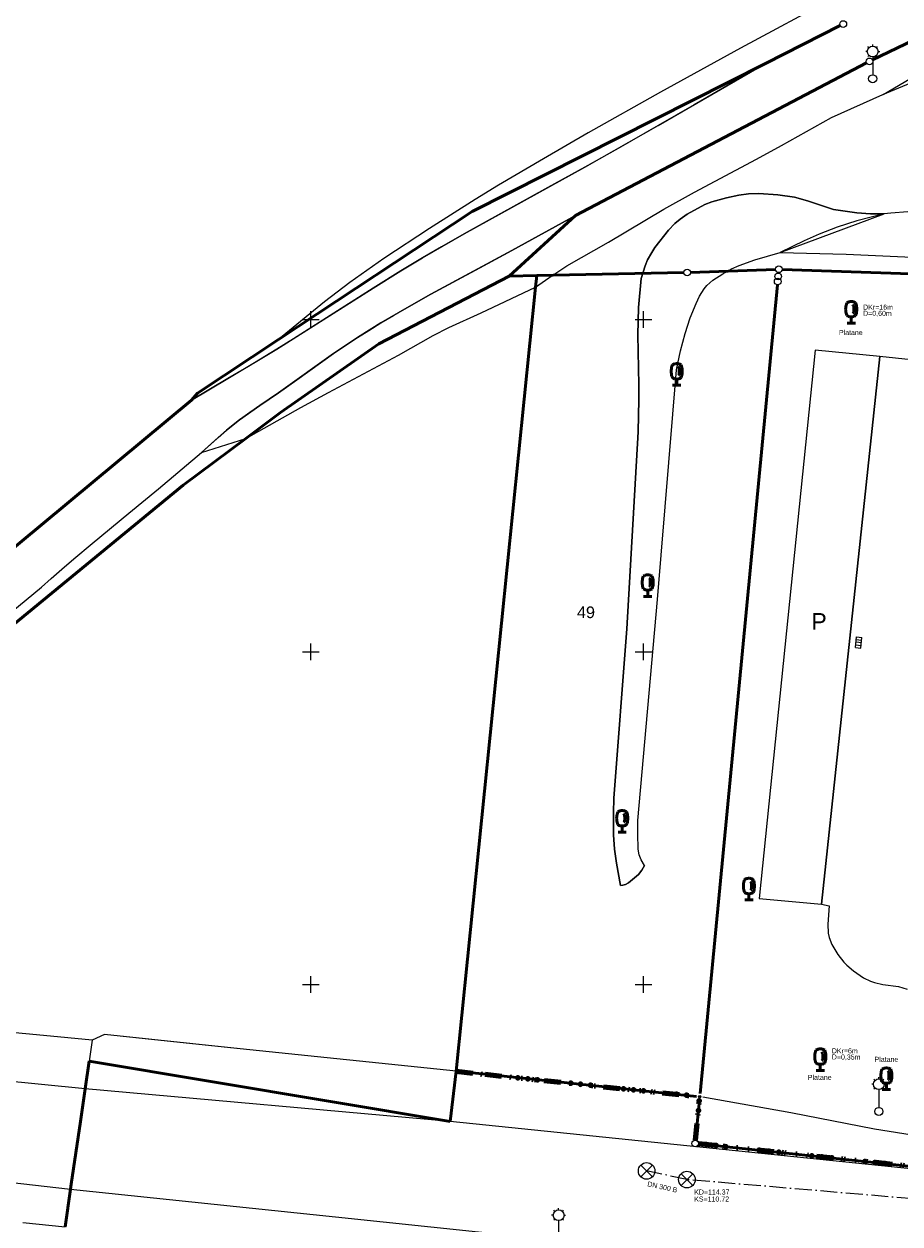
# Model space of a CAD drawing. Header units: metres. Extents: x 32377355 to 32378041, y 5707167 to 5708004.
# Tile 23 of 80: x 32377453 to 32377519, y 5707482 to 5707572. Entities that reach past the tile are written whole.
import ezdxf

# ---------------------------------------------------------------- set-up
doc = ezdxf.new("R2010")
doc.units = ezdxf.units.M
doc.header["$LTSCALE"] = 0.25
doc.linetypes.add('LF1600.2012', pattern=[16, 5, -2.5, 0, -3, 0, -3, 0, -0.1, 0, -2.4])
doc.linetypes.add('LF8', pattern=[7.3, 5.1, -1.1, 0, -1.1])
doc.layers.get('0').update_dxf_attribs({"color": 1, "linetype": 'CONTINUOUS'})
for name, color, linetype, lineweight in [('Bauwerke_ Einrichtungen_ Siedlungsf.', 201, 'CONTINUOUS', 25), ('Bauwerke_ Einrichtungen_ Verkehr', 40, 'CONTINUOUS', 25), ('Besondere Vegetationsmerkmale', 91, 'CONTINUOUS', 25), ('Ebene 71', 71, 'CONTINUOUS', 0), ('Flurstücke_ Grenzpunkte', 51, 'CONTINUOUS', 25), ('Kanalnetz', 106, 'CONTINUOUS', 0), ('Parkplatz', 124, 'CONTINUOUS', 0), ('Reliefformen', 32, 'CONTINUOUS', 25), ('Text zu Ebene 9266', 50, 'CONTINUOUS', 0), ('TN_ Vegetation', 91, 'CONTINUOUS', 25), ('TN_ Verkehr', 2, 'CONTINUOUS', 25)]:
    doc.layers.add(name, color=color, linetype=linetype, lineweight=lineweight)
doc.styles.add('Hausnummer', font='Arial.ttf')
doc.styles.add('K 10 700 - Arial_ kursiv_ 10 pt_ Flurstücksnummer', font='Arial.ttf')
doc.styles.add('N 14 - Tatsächliche Nutzung_ Bezeichnung', font='Arial.ttf')
doc.styles.add('Schrift rechtsgenei', font='Arial.ttf')

# ---------------------------------------------------------------- blocks, each defined once
blk = doc.blocks.new('*X37')
at = {"color": 37, "linetype": 'Continuous', "lineweight": 25, "true_color": 0x805c3b}
for p, q in [((32377510.267023, 5707555.037603), (32377518.085423, 5707557.928403)), ((32377527.518823, 5707554.420602), (32377527.609923, 5707558.013503)), ((32377532.449223, 5707554.282902), (32377532.573923, 5707557.966502)), ((32377537.377623, 5707554.081002), (32377537.556123, 5707557.922702)), ((32377542.303622, 5707553.828703), (32377542.526122, 5707557.858402)), ((32377547.227123, 5707553.529403), (32377547.505222, 5707557.753202)), ((32377552.145723, 5707553.162003), (32377552.516022, 5707557.584302)), ((32377557.056423, 5707552.698902), (32377557.545623, 5707557.318303)), ((32377561.953823, 5707552.113902), (32377562.596923, 5707556.936002)), ((32377566.833523, 5707551.395202), (32377567.650623, 5707556.503702)), ((32377520.125323, 5707554.691302), (32377520.210423, 5707556.387903)), ((32377525.053523, 5707554.487902), (32377525.106222, 5707556.267102)), ((32377529.984122, 5707554.357502), (32377530.032623, 5707556.172802)), ((32377534.913723, 5707554.189802), (32377534.991523, 5707556.067802)), ((32377539.840923, 5707553.959802), (32377539.940623, 5707555.927102)), ((32377544.765822, 5707553.686103), (32377544.890423, 5707555.749203)), ((32377571.700323, 5707550.591502), (32377572.611823, 5707556.063702)), ((32377549.687222, 5707553.355802), (32377549.847022, 5707555.517203)), ((32377554.602323, 5707552.944202), (32377554.814222, 5707555.205102)), ((32377559.507123, 5707552.422702), (32377559.789023, 5707554.780802)), ((32377564.396023, 5707551.771002), (32377564.761822, 5707554.245702)), ((32377569.267623, 5707550.997702), (32377569.706023, 5707553.643002)), ((32377574.133623, 5707550.189802), (32377574.851723, 5707552.886303))]:
    blk.add_line(p, q, dxfattribs=at)
blk = doc.blocks.new('*X62')
at = {"color": 37, "linetype": 'Continuous', "lineweight": 25, "true_color": 0x805c3b}
for p, q in [((32377569.310523, 5707595.939602), (32377568.571123, 5707596.923402)), ((32377567.155522, 5707594.120702), (32377565.492523, 5707595.835803)), ((32377565.292723, 5707591.857502), (32377564.125523, 5707593.001002)), ((32377563.541923, 5707590.145702), (32377561.597422, 5707592.225603)), ((32377559.819623, 5707586.964703), (32377557.502122, 5707589.898102)), ((32377561.714123, 5707588.516203), (32377560.632422, 5707589.789302)), ((32377555.843623, 5707584.108402), (32377553.564823, 5707587.660303)), ((32377557.869323, 5707585.484002), (32377556.682523, 5707587.120903)), ((32377551.670722, 5707581.544103), (32377549.449223, 5707585.321202)), ((32377553.764323, 5707582.814702), (32377552.635623, 5707584.652703)), ((32377518.000523, 5707566.914502), (32377546.808922, 5707583.820602)), ((32377549.523823, 5707580.366802), (32377548.527423, 5707582.298902))]:
    blk.add_line(p, q, dxfattribs=at)
blk = doc.blocks.new('Straßensinkkasten (NW)', base_point=(0, 0.25))
at = {"color": 0, "lineweight": -2}
for p, q in [((-0.5, 0.25), (0.5, 0.25)), ((-0.5, 0.25), (-0.5, -0.25)), ((-0.25, 0.25), (-0.25, -0.25)), ((0, -0.25), (0, 0.25)), ((0.25, 0.25), (0.25, -0.25)), ((0.5, 0.25), (0.5, -0.25)), ((-0.5, -0.25), (0.5, -0.25))]:
    blk.add_line(p, q, dxfattribs=at)
blk = doc.blocks.new('Einsteigeschacht')
at = {"color": 0, "lineweight": -2}
for p, q in [((-0.353585, 0.353585), (0.353585, -0.353585)), ((0.353585, 0.353585), (-0.353585, -0.353585))]:
    blk.add_line(p, q, dxfattribs=at)
blk.add_circle((0, 0), 0.5, dxfattribs=at)
blk = doc.blocks.new('Laterne_ elektrisch', base_point=(0, -0.3945))
at = {"color": 0, "lineweight": -2}
for p, q in [((-0.14085, 0.3169), (-0.1831, 0.3169)), ((-0.0996, 0.4165), (-0.1295, 0.4465)), ((0, 0.45775), (0, 0.5)), ((0.0996, 0.4165), (0.1295, 0.4465)), ((0.14085, 0.3169), (0.1831, 0.3169)), ((-0.0996, 0.2173), (-0.1295, 0.1875)), ((0, 0.17605), (0, -0.28875)), ((0.0996, 0.2173), (0.1295, 0.1875))]:
    blk.add_line(p, q, dxfattribs=at)
for centre, radius in [((0, 0.3169), 0.14085), ((0, -0.3945), 0.10565)]:
    blk.add_circle(centre, radius, dxfattribs=at)
blk = doc.blocks.new('Laubbaum', base_point=(0, -0.5))
at = {"color": 0, "lineweight": -2}
for p, q in [((-0.25755, 0.14275), (-0.255405, 0.20252)), ((-0.255405, 0.08298), (-0.25755, 0.14275)), ((-0.255405, 0.20252), (-0.248985, 0.261985)), ((-0.248985, 0.023515), (-0.255405, 0.08298)), ((-0.248985, 0.261985), (-0.23832, 0.32084)), ((-0.23832, -0.03534), (-0.248985, 0.023515)), ((-0.23832, 0.32084), (-0.223465, 0.378775)), ((-0.223465, 0.378775), (-0.2045, 0.4355)), ((-0.2045, 0.4355), (-0.170865, 0.45636)), ((-0.170865, 0.45636), (-0.13513, 0.47336)), ((-0.13513, 0.47336), (-0.097725, 0.4863)), ((-0.097725, 0.4863), (-0.05912, 0.495015)), ((-0.05912, 0.495015), (-0.01979, 0.4994)), ((-0.01979, 0.4994), (0.01979, 0.4994)), ((0.01979, 0.4994), (0.05912, 0.495015)), ((0.05912, 0.495015), (0.097725, 0.4863)), ((0.072, 0.3585), (0.09129, 0.335215)), ((0.09129, 0.335215), (0.105485, 0.308515)), ((0.097725, 0.4863), (0.13513, 0.47336)), ((0.114, 0), (0.104515, -0.021505)), ((0.105485, 0.308515), (0.114, 0.2795)), ((0.114, 0.2795), (0.118245, 0.13975)), ((0.118245, 0.13975), (0.114, 0)), ((0.13513, 0.47336), (0.170865, 0.45636)), ((0.170865, 0.45636), (0.2045, 0.4355)), ((0.2045, 0.4355), (0.223465, 0.378775)), ((0.223465, 0.378775), (0.23832, 0.32084)), ((0.23832, 0.32084), (0.248985, 0.261985)), ((0.248985, 0.023515), (0.23832, -0.03534)), ((0.248985, 0.261985), (0.255405, 0.20252)), ((0.255405, 0.08298), (0.248985, 0.023515)), ((0.255405, 0.20252), (0.25755, 0.14275)), ((0.25755, 0.14275), (0.255405, 0.08298)), ((-0.223465, -0.093275), (-0.23832, -0.03534)), ((-0.2045, -0.15), (-0.223465, -0.093275)), ((-0.17082, -0.170725), (-0.2045, -0.15)), ((0.1905, -0.5), (-0.1905, -0.5)), ((-0.135065, -0.187615), (-0.17082, -0.170725)), ((-0.097665, -0.200465), (-0.135065, -0.187615)), ((-0.05908, -0.20912), (-0.097665, -0.200465)), ((-0.019775, -0.213475), (-0.05908, -0.20912)), ((0.019775, -0.213475), (-0.019775, -0.213475)), ((0, -0.2205), (0, -0.5)), ((0.05908, -0.20912), (0.019775, -0.213475)), ((0.097665, -0.200465), (0.05908, -0.20912)), ((0.09082, -0.04061), (0.0735, -0.0565)), ((0.104515, -0.021505), (0.09082, -0.04061)), ((0.135065, -0.187615), (0.097665, -0.200465)), ((0.17082, -0.170725), (0.135065, -0.187615)), ((0.2045, -0.15), (0.17082, -0.170725)), ((0.223465, -0.093275), (0.2045, -0.15)), ((0.23832, -0.03534), (0.223465, -0.093275))]:
    blk.add_line(p, q, dxfattribs=at)
blk = doc.blocks.new('Grenzpunkt_ Abm. nach Quellenlage n. zu spezifizieren')
at = {"lineweight": -2}
blk.add_hatch(color=0, dxfattribs=at).paths.add_polyline_path([(0, 0.165, -1), (0, -0.165, -1)], flags=0)
at = {"color": 0, "lineweight": -2}
blk.add_circle((0, 0), 0.165, dxfattribs=at)
blk = doc.blocks.new('Grenzpunkt mit Abmarkung')
at = {"color": 0, "lineweight": -2}
blk.add_circle((0, 0), 0.5, dxfattribs=at)

msp = doc.modelspace()

# ---------------------------------------------------------------- linework, layer by layer
at = {"layer": 'Bauwerke_ Einrichtungen_ Verkehr', "color": 37, "linetype": 'Continuous', "lineweight": 25, "true_color": 0x805c3b}
for p, q in [((32377517.206783, 5707569.503845), (32377545.361722, 5707583.120002)), ((32377514.78959, 5707572.091255), (32377509.154723, 5707569.244002)), ((32377494.878723, 5707557.811002), (32377516.76029, 5707569.27895)), ((32377509.154723, 5707569.244002), (32377503.795722, 5707566.133003)), ((32377503.795722, 5707566.133003), (32377501.109723, 5707564.584002)), ((32377501.109723, 5707564.584002), (32377498.079723, 5707562.852002)), ((32377498.079723, 5707562.852002), (32377495.583723, 5707561.442002)), ((32377495.583723, 5707561.442002), (32377492.815722, 5707559.902002)), ((32377492.815722, 5707559.902002), (32377487.865722, 5707557.185003)), ((32377490.088723, 5707555.168003), (32377494.878723, 5707557.811002)), ((32377486.526723, 5707556.440003), (32377484.801723, 5707555.461002)), ((32377487.865722, 5707557.185003), (32377486.526723, 5707556.440003)), ((32377483.371723, 5707554.628003), (32377481.745723, 5707553.644002)), ((32377484.801723, 5707555.461002), (32377483.371723, 5707554.628003)), ((32377487.684723, 5707553.863002), (32377490.088723, 5707555.168003)), ((32377484.017723, 5707551.890003), (32377487.684723, 5707553.863002)), ((32377481.745723, 5707553.644002), (32377479.666723, 5707552.348002)), ((32377479.666723, 5707552.348002), (32377476.157722, 5707550.114002)), ((32377482.198723, 5707550.876002), (32377484.017723, 5707551.890003)), ((32377476.157722, 5707550.114002), (32377473.677723, 5707548.541002)), ((32377480.244723, 5707549.727002), (32377481.192722, 5707550.294002)), ((32377481.192722, 5707550.294002), (32377482.198723, 5707550.876002)), ((32377479.347723, 5707549.174003), (32377480.244723, 5707549.727002)), ((32377473.677723, 5707548.541002), (32377472.430723, 5707547.763002)), ((32377477.573723, 5707548.026003), (32377478.494723, 5707548.632002)), ((32377478.494723, 5707548.632002), (32377479.347723, 5707549.174003)), ((32377472.430723, 5707547.763002), (32377470.304722, 5707546.466002)), ((32377473.948723, 5707545.461002), (32377476.697723, 5707547.429003)), ((32377476.697723, 5707547.429003), (32377477.573723, 5707548.026003)), ((32377517.748723, 5707547.197003), (32377513.378723, 5707506.042003)), ((32377590.282722, 5707539.820002), (32377517.748723, 5707547.197003)), ((32377470.304722, 5707546.466002), (32377468.760722, 5707545.542003)), ((32377468.760722, 5707545.542003), (32377466.006723, 5707543.914002)), ((32377472.564723, 5707544.488002), (32377473.948723, 5707545.461002)), ((32377466.006723, 5707543.914002), (32377440.962723, 5707523.103002)), ((32377471.144723, 5707543.532003), (32377472.564723, 5707544.488002)), ((32377470.047722, 5707542.768002), (32377470.583723, 5707543.148002)), ((32377470.583723, 5707543.148002), (32377471.144723, 5707543.532003)), ((32377468.644723, 5707541.664002), (32377469.159722, 5707542.089003)), ((32377469.159722, 5707542.089003), (32377469.618723, 5707542.449002)), ((32377469.618723, 5707542.449002), (32377470.047722, 5707542.768002)), ((32377466.771722, 5707539.991003), (32377468.012722, 5707541.116003)), ((32377468.012722, 5707541.116003), (32377468.644723, 5707541.664002)), ((32377463.543722, 5707537.263002), (32377466.771722, 5707539.991003)), ((32377461.314723, 5707535.427002), (32377463.543722, 5707537.263002)), ((32377458.543722, 5707533.151003), (32377461.314723, 5707535.427002)), ((32377457.171723, 5707531.998003), (32377458.543722, 5707533.151003)), ((32377455.462723, 5707530.510002), (32377456.259723, 5707531.212002)), ((32377456.259723, 5707531.212002), (32377457.171723, 5707531.998003)), ((32377454.746723, 5707529.864002), (32377455.462723, 5707530.510002)), ((32377441.707722, 5707519.187002), (32377454.746723, 5707529.864002)), ((32377513.378723, 5707506.042003), (32377513.958723, 5707505.911002)), ((32377513.958723, 5707505.911002), (32377513.854722, 5707504.525003)), ((32377513.854722, 5707504.525003), (32377513.880723, 5707503.848002)), ((32377513.880723, 5707503.848002), (32377513.944722, 5707503.528002)), ((32377513.944722, 5707503.528002), (32377514.156723, 5707503.010002)), ((32377514.156723, 5707503.010002), (32377514.607723, 5707502.258003)), ((32377514.607723, 5707502.258003), (32377515.055723, 5707501.678002)), ((32377515.055723, 5707501.678002), (32377515.280723, 5707501.451003)), ((32377515.280723, 5707501.451003), (32377515.784722, 5707501.031003)), ((32377515.784722, 5707501.031003), (32377516.539723, 5707500.507002)), ((32377516.539723, 5707500.507002), (32377517.054722, 5707500.236003)), ((32377517.054722, 5707500.236003), (32377517.352722, 5707500.133003)), ((32377517.352722, 5707500.133003), (32377517.982723, 5707499.999002)), ((32377517.982723, 5707499.999002), (32377519.176723, 5707499.847002)), ((32377519.176723, 5707499.847002), (32377519.825723, 5707499.637002)), ((32377454.889722, 5707496.151003), (32377447.991723, 5707496.803002)), ((32377458.551723, 5707495.805003), (32377454.889722, 5707496.151003)), ((32377459.480723, 5707496.224003), (32377458.551723, 5707495.805003)), ((32377463.717723, 5707495.777002), (32377459.480723, 5707496.224003)), ((32377469.676723, 5707495.157003), (32377463.717723, 5707495.777002)), ((32377485.915723, 5707493.468003), (32377469.676723, 5707495.157003)), ((32377488.082722, 5707493.242003), (32377485.915723, 5707493.468003)), ((32377503.971067, 5707491.58592), (32377488.082722, 5707493.242003)), ((32377511.061723, 5707490.340002), (32377504.46584, 5707491.516118)), ((32377517.354722, 5707489.119002), (32377511.061723, 5707490.340002)), ((32377522.975722, 5707488.218003), (32377517.354722, 5707489.119002)), ((32377453.332722, 5707482.091002), (32377456.511723, 5707481.781003))]:
    msp.add_line(p, q, dxfattribs=at)
at = {"layer": 'Bauwerke_ Einrichtungen_ Verkehr', "color": 253, "linetype": 'Continuous', "lineweight": 25, "true_color": 0xb2b2b2}
for p, q in [((32377512.891723, 5707547.691003), (32377508.689723, 5707506.470002)), ((32377517.748723, 5707547.197003), (32377512.891723, 5707547.691003)), ((32377513.378723, 5707506.042003), (32377517.748723, 5707547.197003)), ((32377508.689723, 5707506.470002), (32377513.378723, 5707506.042003)), ((32377458.019723, 5707492.139003), (32377425.167723, 5707495.481003)), ((32377485.452723, 5707489.684003), (32377458.019723, 5707492.139003)), ((32377522.493955, 5707485.896622), (32377485.452723, 5707489.684003)), ((32377442.047722, 5707486.313002), (32377456.925723, 5707484.598002)), ((32377456.925723, 5707484.598002), (32377476.834723, 5707482.524002)), ((32377476.834723, 5707482.524002), (32377494.764722, 5707480.646002))]:
    msp.add_line(p, q, dxfattribs=at)
at = {"layer": 'Ebene 71', "color": 7, "linetype": 'Continuous', "lineweight": 9}
for p, q in [((32377474.999722, 5707549.372003), (32377474.999722, 5707550.622003)), ((32377499.999722, 5707549.372003), (32377499.999722, 5707550.622003)), ((32377474.374722, 5707549.997003), (32377475.624722, 5707549.997003)), ((32377499.374722, 5707549.997003), (32377500.624722, 5707549.997003)), ((32377474.374722, 5707524.997003), (32377475.624722, 5707524.997003)), ((32377474.999722, 5707524.372003), (32377474.999722, 5707525.622003)), ((32377499.374722, 5707524.997003), (32377500.624722, 5707524.997003)), ((32377499.999722, 5707524.372003), (32377499.999722, 5707525.622003)), ((32377474.999722, 5707499.372003), (32377474.999722, 5707500.622003)), ((32377499.999722, 5707499.372003), (32377499.999722, 5707500.622003)), ((32377474.374722, 5707499.997003), (32377475.624722, 5707499.997003)), ((32377499.374722, 5707499.997003), (32377500.624722, 5707499.997003))]:
    msp.add_line(p, q, dxfattribs=at)
at = {"layer": 'Flurstücke_ Grenzpunkte', "color": 7, "linetype": 'Continuous', "lineweight": 50}
for p, q in [((32377545.361722, 5707583.120002), (32377517.206783, 5707569.503845)), ((32377514.78959, 5707572.091255), (32377509.154723, 5707569.244002)), ((32377509.154723, 5707569.244002), (32377487.117723, 5707558.107002)), ((32377516.76029, 5707569.27895), (32377494.878723, 5707557.811002)), ((32377487.117723, 5707558.107002), (32377472.565722, 5707548.486003)), ((32377494.878723, 5707557.811002), (32377489.901723, 5707553.259003)), ((32377509.915883, 5707553.755013), (32377503.52256, 5707553.52499)), ((32377510.415583, 5707553.75565), (32377545.18686, 5707552.593355)), ((32377480.107723, 5707548.160002), (32377489.901723, 5707553.259003)), ((32377489.901723, 5707553.259003), (32377491.974723, 5707553.288003)), ((32377491.974723, 5707553.288003), (32377491.885722, 5707552.412003)), ((32377503.022773, 5707553.510957), (32377491.974723, 5707553.288003)), ((32377510.140188, 5707553.48099), (32377510.143255, 5707553.515012)), ((32377491.885722, 5707552.412003), (32377485.915723, 5707493.468003)), ((32377504.243528, 5707491.808865), (32377510.058915, 5707552.601138)), ((32377472.565722, 5707548.486003), (32377466.481723, 5707544.462002)), ((32377472.717723, 5707542.994002), (32377480.107723, 5707548.160002)), ((32377466.006723, 5707543.914002), (32377440.962723, 5707523.103002)), ((32377466.481723, 5707544.462002), (32377466.006723, 5707543.914002)), ((32377470.109723, 5707541.049003), (32377472.717723, 5707542.994002)), ((32377465.399723, 5707537.535002), (32377470.109723, 5707541.049003)), ((32377446.843722, 5707522.310003), (32377465.399723, 5707537.535002)), ((32377458.321723, 5707494.220002), (32377458.019723, 5707492.139003)), ((32377485.452723, 5707489.684003), (32377458.321723, 5707494.220002)), ((32377485.915723, 5707493.468003), (32377485.452723, 5707489.684003)), ((32377485.915723, 5707493.468003), (32377488.082722, 5707493.242003)), ((32377488.082722, 5707493.242003), (32377503.971067, 5707491.58592)), ((32377458.019723, 5707492.139003), (32377457.665723, 5707489.701003)), ((32377503.908468, 5707488.297872), (32377504.195975, 5707491.311132)), ((32377457.665723, 5707489.701003), (32377456.980723, 5707484.978002)), ((32377536.499722, 5707484.571003), (32377504.133313, 5707488.022493)), ((32377456.925723, 5707484.598002), (32377456.511723, 5707481.781003)), ((32377456.980723, 5707484.978002), (32377456.925723, 5707484.598002))]:
    msp.add_line(p, q, dxfattribs=at)
at = {"layer": 'Flurstücke_ Grenzpunkte', "color": 233, "linetype": 'LF1600.2012', "lineweight": 158, "true_color": 0xdb70a1}
for p, q in [((32377485.915723, 5707493.468003), (32377488.082722, 5707493.242003)), ((32377488.082722, 5707493.242003), (32377503.971067, 5707491.58592)), ((32377503.908468, 5707488.297872), (32377504.195975, 5707491.311132)), ((32377536.499722, 5707484.571003), (32377504.133313, 5707488.022493))]:
    msp.add_line(p, q, dxfattribs=at)
at = {"layer": 'Flurstücke_ Grenzpunkte', "color": 233, "lineweight": 158, "true_color": 0xdb70a1}
for p in [(32377490.544385, 5707492.985418), (32377491.290345, 5707492.907662), (32377492.036302, 5707492.82991), (32377494.522833, 5707492.570732), (32377495.26879, 5707492.49298), (32377496.01475, 5707492.415227), (32377498.501278, 5707492.15605), (32377499.247237, 5707492.078295), (32377499.993195, 5707492.000543), (32377502.479725, 5707491.741365), (32377503.225685, 5707491.663612), (32377504.191043, 5707491.25942), (32377504.119805, 5707490.512812), (32377504.70499, 5707487.96153), (32377505.450762, 5707487.882002), (32377506.196532, 5707487.802475), (32377508.682438, 5707487.537383), (32377509.42821, 5707487.457855), (32377510.173983, 5707487.378328), (32377512.659888, 5707487.113235), (32377513.40566, 5707487.033707), (32377514.15143, 5707486.95418), (32377516.637338, 5707486.689087), (32377517.383108, 5707486.60956), (32377518.12888, 5707486.530032)]:
    msp.add_point(p, dxfattribs=at)
at = {"layer": 'Kanalnetz', "color": 202, "linetype": 'LF8', "lineweight": 25, "true_color": 0xab00cc}
for p, q in [((32377503.259723, 5707485.327003), (32377500.232723, 5707485.979002)), ((32377551.006723, 5707481.262002, 115.409), (32377503.259723, 5707485.327003))]:
    msp.add_line(p, q, dxfattribs=at)
at = {"layer": 'Reliefformen', "color": 37, "linetype": 'Continuous', "lineweight": 25, "true_color": 0x805c3b}
for p, q in [((32377546.581657, 5707583.709162), (32377517.206785, 5707569.50384)), ((32377517.206785, 5707569.50384), (32377546.581657, 5707583.709162)), ((32377515.769723, 5707574.962002), (32377507.286722, 5707570.389003)), ((32377509.154723, 5707569.244002), (32377514.78959, 5707572.091255)), ((32377509.154723, 5707569.244002), (32377514.78959, 5707572.091255)), ((32377517.994723, 5707566.910002), (32377527.930723, 5707571.096002)), ((32377507.286722, 5707570.389003), (32377501.272723, 5707567.087002)), ((32377516.76029, 5707569.27895), (32377494.878723, 5707557.811002)), ((32377494.878723, 5707557.811002), (32377516.76029, 5707569.27895)), ((32377501.109723, 5707564.584002), (32377509.154723, 5707569.244002)), ((32377501.109723, 5707564.584002), (32377509.154723, 5707569.244002)), ((32377501.272723, 5707567.087002), (32377495.847723, 5707564.023002)), ((32377514.129723, 5707565.174003), (32377517.994723, 5707566.910002)), ((32377495.583723, 5707561.442002), (32377501.109723, 5707564.584002)), ((32377495.583723, 5707561.442002), (32377501.109723, 5707564.584002)), ((32377510.371723, 5707563.071003), (32377514.129723, 5707565.174003)), ((32377495.847723, 5707564.023002), (32377492.472723, 5707562.072003)), ((32377508.480723, 5707562.041002), (32377510.371723, 5707563.071003)), ((32377492.472723, 5707562.072003), (32377489.093722, 5707560.082003)), ((32377503.829723, 5707559.566003), (32377508.480723, 5707562.041002)), ((32377486.526723, 5707556.440003), (32377495.583723, 5707561.442002)), ((32377486.526723, 5707556.440003), (32377495.583723, 5707561.442002)), ((32377489.093722, 5707560.082003), (32377487.340723, 5707559.016002)), ((32377501.534722, 5707558.279002), (32377503.829723, 5707559.566003)), ((32377506.236722, 5707559.145003), (32377505.138723, 5707558.833003)), ((32377505.138723, 5707558.833003), (32377506.236722, 5707559.145003)), ((32377507.164723, 5707559.349003), (32377506.236722, 5707559.145003)), ((32377506.236722, 5707559.145003), (32377507.164723, 5707559.349003)), ((32377507.896722, 5707559.440003), (32377507.164723, 5707559.349003)), ((32377507.164723, 5707559.349003), (32377507.896722, 5707559.440003)), ((32377508.664723, 5707559.455002), (32377507.896722, 5707559.440003)), ((32377507.896722, 5707559.440003), (32377508.664723, 5707559.455002)), ((32377510.102722, 5707559.364002), (32377508.664723, 5707559.455002)), ((32377508.664723, 5707559.455002), (32377510.102722, 5707559.364002)), ((32377511.343722, 5707559.174003), (32377510.102722, 5707559.364002)), ((32377510.102722, 5707559.364002), (32377511.343722, 5707559.174003)), ((32377512.316723, 5707558.917003), (32377511.343722, 5707559.174003)), ((32377511.343722, 5707559.174003), (32377512.316723, 5707558.917003)), ((32377487.340723, 5707559.016002), (32377483.899723, 5707556.833003)), ((32377497.354722, 5707555.792003), (32377501.534722, 5707558.279002)), ((32377504.616723, 5707558.626002), (32377503.285723, 5707557.902002)), ((32377503.285723, 5707557.902002), (32377504.616723, 5707558.626002)), ((32377505.138723, 5707558.833003), (32377504.616723, 5707558.626002)), ((32377504.616723, 5707558.626002), (32377505.138723, 5707558.833003)), ((32377514.270723, 5707558.252002), (32377512.316723, 5707558.917003)), ((32377512.316723, 5707558.917003), (32377514.270723, 5707558.252002)), ((32377516.021722, 5707558.007002), (32377514.270723, 5707558.252002)), ((32377514.270723, 5707558.252002), (32377516.021722, 5707558.007002)), ((32377494.878723, 5707557.811002), (32377490.088723, 5707555.168003)), ((32377490.088723, 5707555.168003), (32377494.878723, 5707557.811002)), ((32377502.742723, 5707557.538003), (32377502.354722, 5707557.209002)), ((32377502.354722, 5707557.209002), (32377502.742723, 5707557.538003)), ((32377503.285723, 5707557.902002), (32377502.742723, 5707557.538003)), ((32377502.742723, 5707557.538003), (32377503.285723, 5707557.902002)), ((32377516.043722, 5707557.408002), (32377514.562723, 5707556.939002)), ((32377516.043722, 5707557.408002), (32377514.562723, 5707556.939002)), ((32377517.055723, 5707557.941003), (32377516.021722, 5707558.007002)), ((32377516.021722, 5707558.007002), (32377517.055723, 5707557.941003)), ((32377518.079723, 5707557.924003), (32377516.043722, 5707557.408002)), ((32377518.079723, 5707557.924003), (32377516.043722, 5707557.408002)), ((32377518.079723, 5707557.924003), (32377517.055723, 5707557.941003)), ((32377517.055723, 5707557.941003), (32377518.079723, 5707557.924003)), ((32377518.595723, 5707557.994002), (32377518.079723, 5707557.924003)), ((32377518.595723, 5707557.994002), (32377518.079723, 5707557.924003)), ((32377519.869723, 5707558.072003), (32377518.595723, 5707557.994002)), ((32377519.869723, 5707558.072003), (32377518.595723, 5707557.994002)), ((32377483.899723, 5707556.833003), (32377480.482723, 5707554.578002)), ((32377483.371723, 5707554.628003), (32377486.526723, 5707556.440003)), ((32377483.371723, 5707554.628003), (32377486.526723, 5707556.440003)), ((32377501.885722, 5707556.709002), (32377500.854722, 5707555.391002)), ((32377500.854722, 5707555.391002), (32377501.885722, 5707556.709002)), ((32377502.354722, 5707557.209002), (32377501.885722, 5707556.709002)), ((32377501.885722, 5707556.709002), (32377502.354722, 5707557.209002)), ((32377514.562723, 5707556.939002), (32377513.192722, 5707556.396002)), ((32377514.562723, 5707556.939002), (32377513.192722, 5707556.396002)), ((32377494.227722, 5707554.023002), (32377497.354722, 5707555.792003)), ((32377512.074723, 5707555.897002), (32377510.260722, 5707555.033002)), ((32377512.074723, 5707555.897002), (32377510.260722, 5707555.033002)), ((32377513.192722, 5707556.396002), (32377512.074723, 5707555.897002)), ((32377513.192722, 5707556.396002), (32377512.074723, 5707555.897002)), ((32377481.745723, 5707553.644002), (32377483.371723, 5707554.628003)), ((32377481.745723, 5707553.644002), (32377483.371723, 5707554.628003)), ((32377490.088723, 5707555.168003), (32377484.017723, 5707551.890003)), ((32377484.017723, 5707551.890003), (32377490.088723, 5707555.168003)), ((32377500.610723, 5707555.029002), (32377500.298723, 5707554.468003)), ((32377500.298723, 5707554.468003), (32377500.610723, 5707555.029002)), ((32377500.854722, 5707555.391002), (32377500.610723, 5707555.029002)), ((32377500.610723, 5707555.029002), (32377500.854722, 5707555.391002)), ((32377508.370723, 5707554.466002), (32377510.260722, 5707555.033002)), ((32377510.260722, 5707555.033002), (32377515.239723, 5707554.911002)), ((32377515.239723, 5707554.911002), (32377522.713723, 5707554.566003)), ((32377480.482723, 5707554.578002), (32377477.924723, 5707552.772002)), ((32377492.882723, 5707553.129002), (32377494.227722, 5707554.023002)), ((32377500.114723, 5707554.020003), (32377499.822723, 5707553.069002)), ((32377499.822723, 5707553.069002), (32377500.114723, 5707554.020003)), ((32377500.298723, 5707554.468003), (32377500.114723, 5707554.020003)), ((32377500.114723, 5707554.020003), (32377500.298723, 5707554.468003)), ((32377505.955722, 5707553.431002), (32377506.616723, 5707553.800002)), ((32377506.616723, 5707553.800002), (32377507.183722, 5707554.053002)), ((32377507.183722, 5707554.053002), (32377508.370723, 5707554.466002)), ((32377479.666723, 5707552.348002), (32377481.745723, 5707553.644002)), ((32377479.666723, 5707552.348002), (32377481.745723, 5707553.644002)), ((32377491.885722, 5707552.412003), (32377492.882723, 5707553.129002)), ((32377499.822723, 5707553.069002), (32377499.622722, 5707550.898002)), ((32377499.622722, 5707550.898002), (32377499.822723, 5707553.069002)), ((32377504.754723, 5707552.541002), (32377505.210723, 5707552.938002)), ((32377505.210723, 5707552.938002), (32377505.955722, 5707553.431002)), ((32377472.430723, 5707547.763002), (32377479.666723, 5707552.348002)), ((32377472.430723, 5707547.763002), (32377479.666723, 5707552.348002)), ((32377477.924723, 5707552.772002), (32377476.025722, 5707551.328002)), ((32377487.781723, 5707550.501002), (32377491.885722, 5707552.412003)), ((32377504.205722, 5707551.733002), (32377504.550723, 5707552.294002)), ((32377504.550723, 5707552.294002), (32377504.754723, 5707552.541002)), ((32377476.025722, 5707551.328002), (32377472.565722, 5707548.486003)), ((32377484.017723, 5707551.890003), (32377482.198723, 5707550.876002)), ((32377482.198723, 5707550.876002), (32377484.017723, 5707551.890003)), ((32377503.515723, 5707550.122003), (32377503.946723, 5707551.204002)), ((32377503.946723, 5707551.204002), (32377504.205722, 5707551.733002)), ((32377482.198723, 5707550.876002), (32377480.244723, 5707549.727002)), ((32377480.244723, 5707549.727002), (32377482.198723, 5707550.876002)), ((32377485.355723, 5707549.396002), (32377487.781723, 5707550.501002)), ((32377499.622722, 5707550.898002), (32377499.577723, 5707548.840002)), ((32377499.577723, 5707548.840002), (32377499.622722, 5707550.898002)), ((32377503.127723, 5707548.947003), (32377503.515723, 5707550.122003)), ((32377480.244723, 5707549.727002), (32377478.494723, 5707548.632002)), ((32377478.494723, 5707548.632002), (32377480.244723, 5707549.727002)), ((32377484.173723, 5707548.792003), (32377485.355723, 5707549.396002)), ((32377472.565722, 5707548.486003), (32377466.481723, 5707544.462002)), ((32377478.494723, 5707548.632002), (32377476.697723, 5707547.429003)), ((32377476.697723, 5707547.429003), (32377478.494723, 5707548.632002)), ((32377481.569722, 5707547.301002), (32377484.173723, 5707548.792003)), ((32377499.577723, 5707548.840002), (32377499.652723, 5707545.084002)), ((32377499.652723, 5707545.084002), (32377499.577723, 5707548.840002)), ((32377502.778723, 5707547.639003), (32377503.127723, 5707548.947003)), ((32377468.760722, 5707545.542003), (32377472.430723, 5707547.763002)), ((32377468.760722, 5707545.542003), (32377472.430723, 5707547.763002)), ((32377476.697723, 5707547.429003), (32377472.564723, 5707544.488002)), ((32377472.564723, 5707544.488002), (32377476.697723, 5707547.429003)), ((32377502.465723, 5707546.199002), (32377502.778723, 5707547.639003)), ((32377476.311723, 5707544.503003), (32377481.569722, 5707547.301002)), ((32377501.040723, 5707528.927002), (32377502.465723, 5707546.199002)), ((32377466.006723, 5707543.914002), (32377468.760722, 5707545.542003)), ((32377466.006723, 5707543.914002), (32377468.760722, 5707545.542003)), ((32377499.652723, 5707545.084002), (32377499.654723, 5707543.975003)), ((32377499.654723, 5707543.975003), (32377499.652723, 5707545.084002)), ((32377466.481723, 5707544.462002), (32377466.006723, 5707543.914002)), ((32377472.564723, 5707544.488002), (32377471.144723, 5707543.532003)), ((32377471.144723, 5707543.532003), (32377472.564723, 5707544.488002)), ((32377474.237723, 5707543.364002), (32377476.311723, 5707544.503003)), ((32377499.654723, 5707543.975003), (32377499.587723, 5707541.536002)), ((32377499.587723, 5707541.536002), (32377499.654723, 5707543.975003)), ((32377471.144723, 5707543.532003), (32377469.618723, 5707542.449002)), ((32377469.618723, 5707542.449002), (32377471.144723, 5707543.532003)), ((32377470.109723, 5707541.049003), (32377474.237723, 5707543.364002)), ((32377469.618723, 5707542.449002), (32377468.644723, 5707541.664002)), ((32377468.644723, 5707541.664002), (32377469.618723, 5707542.449002)), ((32377468.644723, 5707541.664002), (32377466.771722, 5707539.991003)), ((32377466.771722, 5707539.991003), (32377468.644723, 5707541.664002)), ((32377499.587723, 5707541.536002), (32377498.741723, 5707526.732002)), ((32377498.741723, 5707526.732002), (32377499.587723, 5707541.536002)), ((32377466.771722, 5707539.991003), (32377470.109723, 5707541.049003)), ((32377499.575723, 5707512.329002), (32377501.040723, 5707528.927002)), ((32377498.741723, 5707526.732002), (32377497.770723, 5707513.991003)), ((32377497.770723, 5707513.991003), (32377498.741723, 5707526.732002)), ((32377497.770723, 5707513.991003), (32377497.730723, 5707512.891002)), ((32377497.730723, 5707512.891002), (32377497.770723, 5707513.991003)), ((32377497.730723, 5707512.891002), (32377497.741723, 5707511.250002)), ((32377497.741723, 5707511.250002), (32377497.730723, 5707512.891002)), ((32377499.558722, 5707511.331002), (32377499.575723, 5707512.329002)), ((32377499.600722, 5707510.168003), (32377499.558722, 5707511.331002)), ((32377497.741723, 5707511.250002), (32377497.820723, 5707510.176002)), ((32377497.820723, 5707510.176002), (32377497.741723, 5707511.250002)), ((32377497.820723, 5707510.176002), (32377497.957722, 5707509.121002)), ((32377497.957722, 5707509.121002), (32377497.820723, 5707510.176002)), ((32377499.673723, 5707509.747003), (32377499.600722, 5707510.168003)), ((32377499.819722, 5707509.374002), (32377499.673723, 5707509.747003)), ((32377497.957722, 5707509.121002), (32377498.267723, 5707507.450002)), ((32377498.267723, 5707507.450002), (32377497.957722, 5707509.121002)), ((32377500.082722, 5707508.943002), (32377499.819722, 5707509.374002)), ((32377499.872722, 5707508.585002), (32377500.082722, 5707508.943002)), ((32377500.082722, 5707508.943002), (32377499.872722, 5707508.585002)), ((32377498.862723, 5707507.644002), (32377499.610723, 5707508.275003)), ((32377499.610723, 5707508.275003), (32377498.862723, 5707507.644002)), ((32377499.610723, 5707508.275003), (32377499.872722, 5707508.585002)), ((32377499.872722, 5707508.585002), (32377499.610723, 5707508.275003)), ((32377498.267723, 5707507.450002), (32377498.452723, 5707507.465002)), ((32377498.452723, 5707507.465002), (32377498.267723, 5707507.450002)), ((32377498.452723, 5707507.465002), (32377498.651723, 5707507.522002)), ((32377498.651723, 5707507.522002), (32377498.452723, 5707507.465002)), ((32377498.651723, 5707507.522002), (32377498.862723, 5707507.644002)), ((32377498.862723, 5707507.644002), (32377498.651723, 5707507.522002))]:
    msp.add_line(p, q, dxfattribs=at)
at = {"layer": 'TN_ Vegetation', "color": 253, "linetype": 'Continuous', "lineweight": 25, "true_color": 0xb2b2b2}
for p, q in [((32377545.361722, 5707583.120002), (32377517.206783, 5707569.503845)), ((32377487.117723, 5707558.107002), (32377509.154723, 5707569.244002)), ((32377472.565722, 5707548.486003), (32377487.117723, 5707558.107002)), ((32377494.878723, 5707557.811002), (32377489.901723, 5707553.259003)), ((32377489.901723, 5707553.259003), (32377491.974723, 5707553.288003)), ((32377491.974723, 5707553.288003), (32377491.885722, 5707552.412003)), ((32377491.885722, 5707552.412003), (32377485.915723, 5707493.468003)), ((32377440.962723, 5707523.103002), (32377466.006723, 5707543.914002))]:
    msp.add_line(p, q, dxfattribs=at)
at = {"layer": 'TN_ Verkehr', "color": 253, "linetype": 'Continuous', "lineweight": 25, "true_color": 0xb2b2b2}
for p, q in [((32377545.18686, 5707552.593355), (32377510.415583, 5707553.75565)), ((32377480.107723, 5707548.160002), (32377489.901723, 5707553.259003)), ((32377510.143255, 5707553.515012), (32377510.140188, 5707553.48099)), ((32377510.058915, 5707552.601138), (32377504.243528, 5707491.808865)), ((32377472.717723, 5707542.994002), (32377480.107723, 5707548.160002)), ((32377470.109723, 5707541.049003), (32377472.717723, 5707542.994002)), ((32377465.399723, 5707537.535002), (32377470.109723, 5707541.049003)), ((32377446.843722, 5707522.310003), (32377465.399723, 5707537.535002)), ((32377459.480723, 5707496.224003), (32377458.551723, 5707495.805003)), ((32377469.676723, 5707495.157003), (32377459.480723, 5707496.224003)), ((32377458.551723, 5707495.805003), (32377458.321723, 5707494.220002)), ((32377485.915723, 5707493.468003), (32377469.676723, 5707495.157003)), ((32377458.321723, 5707494.220002), (32377458.019723, 5707492.139003)), ((32377458.019723, 5707492.139003), (32377457.665723, 5707489.701003)), ((32377457.665723, 5707489.701003), (32377456.980723, 5707484.978002)), ((32377504.133358, 5707488.022912), (32377522.496998, 5707486.096027)), ((32377456.925723, 5707484.598002), (32377456.511723, 5707481.781003)), ((32377456.980723, 5707484.978002), (32377456.925723, 5707484.598002))]:
    msp.add_line(p, q, dxfattribs=at)

# ---------------------------------------------------------------- block references
at = {"layer": 'Bauwerke_ Einrichtungen_ Siedlungsf.', "color": 7, "lineweight": 25}
for name, p, xscale, yscale, zscale in [('Laterne_ elektrisch', (32377517.223723, 5707568.088003), 2.875, 2.875, 2.875), ('Laterne_ elektrisch', (32377517.685723, 5707490.451003), 2.875, 2.875, 2.875), ('Einsteigeschacht', (32377500.232723, 5707485.979002), 1.25, 1.25, 1.25), ('Einsteigeschacht', (32377500.232723, 5707485.979002), 1.25, 1.25, 1.25), ('Einsteigeschacht', (32377503.259723, 5707485.327003), 1.25, 1.25, 1.25), ('Laterne_ elektrisch', (32377493.616723, 5707480.600003), 2.875, 2.875, 2.875)]:
    msp.add_blockref(name, p, dxfattribs=dict(at, xscale=xscale, yscale=yscale, zscale=zscale))
at = {"layer": 'Bauwerke_ Einrichtungen_ Siedlungsf.', "color": 7, "lineweight": 25, "xscale": 0.8, "yscale": 0.8, "zscale": 0.8, "rotation": 84.603}
msp.add_blockref('Straßensinkkasten (NW)', (32377515.972723, 5707525.726002), dxfattribs=at)
at = {"layer": 'Besondere Vegetationsmerkmale', "color": 116, "lineweight": 50, "true_color": 0x008230, "xscale": 1.625, "yscale": 1.625, "zscale": 1.625}
for p in [(32377515.610723, 5707549.719003), (32377502.495723, 5707545.050002), (32377500.313723, 5707529.175002), (32377498.394723, 5707511.448002), (32377507.919723, 5707506.354002), (32377513.287723, 5707493.531003), (32377518.254723, 5707492.100003)]:
    msp.add_blockref('Laubbaum', p, dxfattribs=at)
at = {"layer": 'Flurstücke_ Grenzpunkte', "color": 7, "lineweight": 25, "xscale": 0.5, "yscale": 0.5, "zscale": 0.5}
for name, p in [('Grenzpunkt mit Abmarkung', (32377515.012722, 5707572.204002)), ('Grenzpunkt mit Abmarkung', (32377516.981723, 5707569.395003)), ('Grenzpunkt mit Abmarkung', (32377503.272723, 5707553.516002)), ('Grenzpunkt mit Abmarkung', (32377510.165723, 5707553.764003)), ('Grenzpunkt mit Abmarkung', (32377510.082722, 5707552.850003)), ('Grenzpunkt mit Abmarkung', (32377510.117723, 5707553.232002)), ('Grenzpunkt_ Abm. nach Quellenlage n. zu spezifizieren', (32377504.219723, 5707491.560003)), ('Grenzpunkt mit Abmarkung', (32377503.884723, 5707488.049003))]:
    msp.add_blockref(name, p, dxfattribs=at)
at = {"layer": 'Reliefformen', "color": 37, "lineweight": 25, "true_color": 0x805c3b}
for name in ['*X62', '*X37']:
    msp.add_blockref(name, (0, 0), dxfattribs=at)

# ---------------------------------------------------------------- texts
at = {"layer": 'Bauwerke_ Einrichtungen_ Verkehr', "color": 7, "lineweight": 50, "insert": (32377512.607848, 5707526.667003), "char_height": 1.25, "attachment_point": 7, "line_spacing_factor": 0.69, "style": 'N 14 - Tatsächliche Nutzung_ Bezeichnung'}
msp.add_mtext('P', dxfattribs=at)
at = {"layer": 'Flurstücke_ Grenzpunkte', "color": 7, "lineweight": 35, "insert": (32377494.989473, 5707527.527002), "char_height": 0.875, "attachment_point": 7, "line_spacing_factor": 0.69, "style": 'K 10 700 - Arial_ kursiv_ 10 pt_ Flurstücksnummer'}
msp.add_mtext('49', dxfattribs=at)
at = {"layer": 'Parkplatz', "color": 7, "lineweight": 18, "char_height": 0.3775, "attachment_point": 7, "rotation": 359.80215727, "line_spacing_factor": 0.69, "style": 'Schrift rechtsgenei'}
for s, insert in [('DKr=16m', (32377516.503052, 5707550.72787)), ('D=0,60m', (32377516.501228, 5707550.199373)), ('DKr=6m', (32377514.152745, 5707494.815772)), ('D=0,35m', (32377514.15092, 5707494.287278))]:
    msp.add_mtext(s, dxfattribs=dict(at, insert=insert))
at = {"layer": 'Parkplatz', "color": 7, "lineweight": 18, "char_height": 0.3775, "attachment_point": 7, "line_spacing_factor": 0.69, "style": 'Schrift rechtsgenei'}
for insert in [(32377514.686803, 5707548.81634), (32377517.364128, 5707494.174547), (32377512.349585, 5707492.820252)]:
    msp.add_mtext('Platane', dxfattribs=dict(at, insert=insert))
at = {"layer": 'Text zu Ebene 9266', "color": 7, "lineweight": 18, "insert": (32377500.255965, 5707484.829945), "char_height": 0.3775, "attachment_point": 7, "rotation": 347.57367115, "line_spacing_factor": 0.69, "style": 'Hausnummer'}
msp.add_mtext('DN 300 B', dxfattribs=at)
at = {"layer": 'Text zu Ebene 9266', "color": 7, "lineweight": 18, "char_height": 0.3775, "attachment_point": 7, "line_spacing_factor": 0.69, "style": 'Hausnummer'}
for s, insert in [('KD=114.37', (32377503.80638, 5707484.200665)), ('KS=110.72', (32377503.80638, 5707483.672165))]:
    msp.add_mtext(s, dxfattribs=dict(at, insert=insert))

doc.saveas('drawing.dxf')
